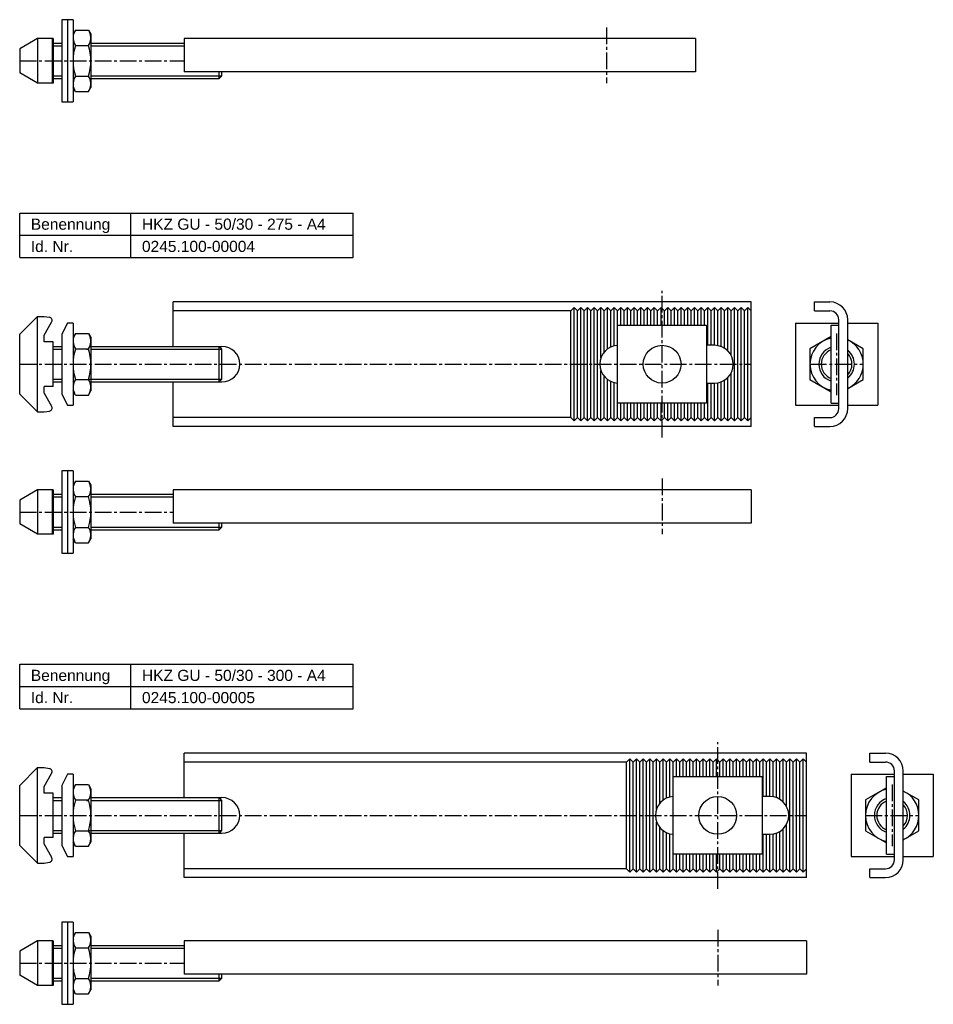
# Model space of a CAD drawing. Header units: millimetres. Extents: x 77 to 488, y 1971 to 2936.
# Tile 1 of 2: x 77 to 488, y 1971 to 2414. Entities that reach past the tile are written whole.
import ezdxf

# ---------------------------------------------------------------- set-up
doc = ezdxf.new("R2010")
doc.units = ezdxf.units.MM
doc.header["$LTSCALE"] = 10
doc.linetypes.add('MITTE2', pattern=[1.125, 0.75, -0.125, 0.125, -0.125])
doc.layers.add('HALFEN', color=2, linetype='CONTINUOUS')
doc.styles.add('ARIAL50', font='ARIAL.TTF', dxfattribs={"height": 5})

msp = doc.modelspace()

# ---------------------------------------------------------------- linework, layer by layer
at = {"layer": 'HALFEN'}
for p, q in [((101.25, 2414.25), (96.25, 2414.25)), ((96.25, 2414.25), (96.25, 2377.25)), ((98.75, 2414.25), (98.75, 2377.25)), ((101.25, 2414.25), (101.25, 2377.25)), ((85.25, 2405.75), (77.25, 2401.13)), ((92.25, 2405.75), (85.25, 2405.75)), ((85.25, 2405.75), (85.25, 2385.75)), ((91.83, 2405.75), (91.83, 2385.75)), ((92.25, 2405.75), (92.25, 2385.75)), ((102.32, 2409.61), (101.25, 2407.75)), ((102.32, 2409.61), (108.18, 2409.61)), ((108.18, 2409.61), (109.25, 2407.75)), ((109.25, 2407.75), (109.25, 2383.75)), ((381.25, 2405.75), (151.25, 2405.75)), ((151.25, 2405.75), (151.25, 2390.75)), ((381.25, 2405.75), (381.25, 2390.75)), ((77.25, 2401.13), (77.25, 2390.37)), ((92.25, 2403.75), (96.25, 2403.75)), ((102.32, 2402.68), (108.18, 2402.68)), ((109.25, 2403.75), (151.25, 2403.75)), ((85.25, 2385.75), (77.25, 2390.37)), ((102.32, 2388.82), (108.18, 2388.82)), ((381.25, 2390.75), (151.25, 2390.75)), ((167.02, 2387.75), (167.02, 2390.75)), ((168.25, 2388.98), (167.02, 2387.75)), ((168.25, 2388.98), (168.25, 2390.75)), ((92.25, 2385.75), (85.25, 2385.75)), ((92.25, 2387.75), (96.25, 2387.75)), ((102.32, 2381.89), (101.25, 2383.75)), ((108.18, 2381.89), (109.25, 2383.75)), ((109.25, 2387.75), (167.02, 2387.75)), ((102.32, 2381.89), (108.18, 2381.89)), ((96.25, 2377.25), (101.25, 2377.25)), ((77.25, 2327.25), (227.25, 2327.25)), ((77.25, 2307.25), (77.25, 2327.25)), ((127.25, 2307.25), (127.25, 2327.25)), ((227.25, 2307.25), (227.25, 2327.25)), ((77.25, 2317.25), (227.25, 2317.25)), ((77.25, 2307.25), (227.25, 2307.25)), ((406.25, 2287.25), (146.25, 2287.25)), ((146.25, 2267.25), (146.25, 2287.25)), ((406.25, 2231.25), (406.25, 2287.25)), ((434.75, 2287.25), (441.75, 2287.25)), ((434.75, 2283.25), (434.75, 2287.25)), ((434.75, 2283.25), (434.75, 2287.25)), ((325.25, 2283.25), (146.25, 2283.25)), ((325.25, 2283.25), (326.75, 2284.75)), ((325.25, 2235.25), (325.25, 2283.25)), ((326.75, 2233.75), (326.75, 2284.75)), ((328.25, 2283.25), (326.75, 2284.75)), ((328.25, 2283.25), (329.75, 2284.75)), ((328.25, 2235.25), (328.25, 2283.25)), ((329.75, 2233.75), (329.75, 2284.75)), ((331.25, 2283.25), (329.75, 2284.75)), ((331.25, 2283.25), (332.75, 2284.75)), ((331.25, 2235.25), (331.25, 2283.25)), ((332.75, 2233.75), (332.75, 2284.75)), ((334.25, 2283.25), (332.75, 2284.75)), ((334.25, 2283.25), (335.75, 2284.75)), ((334.25, 2235.25), (334.25, 2283.25)), ((335.75, 2233.75), (335.75, 2284.75)), ((337.25, 2283.25), (335.75, 2284.75)), ((337.25, 2283.25), (338.75, 2284.75)), ((337.25, 2235.25), (337.25, 2283.25)), ((340.25, 2283.25), (338.75, 2284.75)), ((338.75, 2262.12), (338.75, 2284.75)), ((340.25, 2283.25), (341.75, 2284.75)), ((340.25, 2264.73), (340.25, 2283.25)), ((343.25, 2283.25), (341.75, 2284.75)), ((341.75, 2266.12), (341.75, 2284.75)), ((343.25, 2283.25), (344.75, 2284.75)), ((343.25, 2267), (343.25, 2283.25)), ((346.25, 2283.25), (344.75, 2284.75)), ((344.75, 2267.51), (344.75, 2284.75)), ((346.25, 2283.25), (347.75, 2284.75)), ((346.25, 2276.75), (346.25, 2283.25)), ((347.75, 2276.75), (347.75, 2284.75)), ((349.25, 2283.25), (347.75, 2284.75)), ((349.25, 2283.25), (350.75, 2284.75)), ((349.25, 2276.75), (349.25, 2283.25)), ((350.75, 2276.75), (350.75, 2284.75)), ((352.25, 2283.25), (350.75, 2284.75)), ((352.25, 2283.25), (353.75, 2284.75)), ((352.25, 2276.75), (352.25, 2283.25)), ((355.25, 2283.25), (353.75, 2284.75)), ((353.75, 2276.75), (353.75, 2284.75)), ((355.25, 2283.25), (356.75, 2284.75)), ((355.25, 2276.75), (355.25, 2283.25)), ((356.75, 2276.75), (356.75, 2284.75)), ((358.25, 2283.25), (356.75, 2284.75)), ((358.25, 2283.25), (359.75, 2284.75)), ((358.25, 2276.75), (358.25, 2283.25)), ((359.75, 2276.75), (359.75, 2284.75)), ((361.25, 2283.25), (359.75, 2284.75)), ((361.25, 2283.25), (362.75, 2284.75)), ((361.25, 2276.75), (361.25, 2283.25)), ((364.25, 2283.25), (362.75, 2284.75)), ((362.75, 2276.75), (362.75, 2284.75)), ((364.25, 2283.25), (365.75, 2284.75)), ((364.25, 2276.75), (364.25, 2283.25)), ((367.25, 2283.25), (365.75, 2284.75)), ((365.75, 2276.75), (365.75, 2284.75)), ((367.25, 2283.25), (368.75, 2284.75)), ((367.25, 2276.75), (367.25, 2283.25)), ((368.75, 2276.75), (368.75, 2284.75)), ((370.25, 2283.25), (368.75, 2284.75)), ((370.25, 2283.25), (371.75, 2284.75)), ((370.25, 2276.75), (370.25, 2283.25)), ((373.25, 2283.25), (371.75, 2284.75)), ((371.75, 2276.75), (371.75, 2284.75)), ((373.25, 2283.25), (374.75, 2284.75)), ((373.25, 2276.75), (373.25, 2283.25)), ((376.25, 2283.25), (374.75, 2284.75)), ((374.75, 2276.75), (374.75, 2284.75)), ((376.25, 2283.25), (377.75, 2284.75)), ((376.25, 2276.75), (376.25, 2283.25)), ((377.75, 2276.75), (377.75, 2284.75)), ((379.25, 2283.25), (377.75, 2284.75)), ((379.25, 2283.25), (380.75, 2284.75)), ((379.25, 2276.75), (379.25, 2283.25)), ((380.75, 2276.75), (380.75, 2284.75)), ((382.25, 2283.25), (380.75, 2284.75)), ((382.25, 2283.25), (383.75, 2284.75)), ((382.25, 2276.75), (382.25, 2283.25)), ((383.75, 2276.75), (383.75, 2284.75)), ((385.25, 2283.25), (383.75, 2284.75)), ((385.25, 2283.25), (386.75, 2284.75)), ((385.25, 2276.75), (385.25, 2283.25)), ((388.25, 2283.25), (386.75, 2284.75)), ((386.75, 2267.75), (386.75, 2284.75)), ((388.25, 2283.25), (389.75, 2284.75)), ((388.25, 2267.75), (388.25, 2283.25)), ((391.25, 2283.25), (389.75, 2284.75)), ((389.75, 2267.75), (389.75, 2284.75)), ((391.25, 2283.25), (392.75, 2284.75)), ((391.25, 2267.62), (391.25, 2283.25)), ((392.75, 2267.2), (392.75, 2284.75)), ((394.25, 2283.25), (392.75, 2284.75)), ((394.25, 2283.25), (395.75, 2284.75)), ((394.25, 2266.46), (394.25, 2283.25)), ((397.25, 2283.25), (395.75, 2284.75)), ((395.75, 2265.27), (395.75, 2284.75)), ((397.25, 2283.25), (398.75, 2284.75)), ((397.25, 2263.25), (397.25, 2283.25)), ((398.75, 2233.75), (398.75, 2284.75)), ((400.25, 2283.25), (398.75, 2284.75)), ((400.25, 2283.25), (401.75, 2284.75)), ((400.25, 2235.25), (400.25, 2283.25)), ((401.75, 2233.75), (401.75, 2284.75)), ((403.25, 2283.25), (401.75, 2284.75)), ((403.25, 2283.25), (404.75, 2284.75)), ((403.25, 2235.25), (403.25, 2283.25)), ((404.75, 2233.75), (404.75, 2284.75)), ((406.25, 2283.25), (404.75, 2284.75)), ((434.75, 2283.25), (441.75, 2283.25)), ((85.25, 2280.75), (77.25, 2272.75)), ((85.25, 2237.75), (85.25, 2280.75)), ((85.25, 2280.75), (88.25, 2280.75)), ((88.25, 2280.75), (90.59, 2280.34)), ((88.25, 2272.25), (91.63, 2278.11)), ((98.75, 2277.75), (96.25, 2272.75)), ((101.25, 2277.75), (98.75, 2277.75)), ((101.25, 2277.75), (101.25, 2240.75)), ((426.25, 2277.75), (445.75, 2277.75)), ((426.25, 2277.75), (426.25, 2240.75)), ((445.75, 2239.25), (445.75, 2279.25)), ((449.75, 2239.25), (449.75, 2279.25)), ((449.75, 2277.75), (463.25, 2277.75)), ((463.25, 2277.75), (463.25, 2240.75)), ((77.25, 2245.75), (77.25, 2272.75)), ((96.25, 2272.75), (96.25, 2245.75)), ((102.32, 2273.11), (101.25, 2271.25)), ((102.32, 2273.11), (108.18, 2273.11)), ((108.18, 2273.11), (109.25, 2271.25)), ((346.25, 2241.75), (346.25, 2276.75)), ((346.25, 2276.75), (386.25, 2276.75)), ((386.25, 2276.75), (386.25, 2241.75)), ((442.25, 2276.75), (445.75, 2276.75)), ((442.25, 2241.75), (442.25, 2276.75)), ((88.25, 2269.25), (88.25, 2272.25)), ((92.25, 2269.25), (88.25, 2269.25)), ((92.25, 2249.25), (92.25, 2269.25)), ((109.25, 2271.25), (109.25, 2247.25)), ((92.25, 2267.25), (96.25, 2267.25)), ((102.32, 2266.18), (108.18, 2266.18)), ((108.76, 2267.25), (168.25, 2267.25)), ((167.02, 2251.25), (167.02, 2267.25)), ((167.02, 2267.25), (168.25, 2266.02)), ((168.25, 2252.48), (168.25, 2266.02)), ((389.75, 2267.75), (386.25, 2267.75)), ((338.75, 2233.75), (338.75, 2256.38)), ((397.25, 2235.25), (397.25, 2255.25)), ((92.25, 2251.25), (96.25, 2251.25)), ((102.32, 2252.32), (108.18, 2252.32)), ((108.76, 2251.25), (168.25, 2251.25)), ((146.25, 2231.25), (146.25, 2251.25)), ((168.25, 2252.48), (167.02, 2251.25)), ((340.25, 2235.25), (340.25, 2253.77)), ((341.75, 2233.75), (341.75, 2252.38)), ((343.25, 2235.25), (343.25, 2251.5)), ((344.75, 2233.75), (344.75, 2250.99)), ((386.25, 2250.75), (389.75, 2250.75)), ((386.75, 2233.75), (386.75, 2250.75)), ((388.25, 2235.25), (388.25, 2250.75)), ((389.75, 2233.75), (389.75, 2250.75)), ((391.25, 2235.25), (391.25, 2250.88)), ((392.75, 2233.75), (392.75, 2251.3)), ((394.25, 2235.25), (394.25, 2252.04)), ((395.75, 2233.75), (395.75, 2253.23)), ((92.25, 2249.25), (88.25, 2249.25)), ((88.25, 2246.25), (88.25, 2249.25)), ((88.25, 2246.25), (91.63, 2240.39)), ((102.32, 2245.39), (101.25, 2247.25)), ((108.18, 2245.39), (109.25, 2247.25)), ((85.25, 2237.75), (77.25, 2245.75)), ((96.25, 2245.75), (98.75, 2240.75)), ((102.32, 2245.39), (108.18, 2245.39)), ((386.25, 2241.75), (346.25, 2241.75)), ((346.25, 2235.25), (346.25, 2241.75)), ((347.75, 2233.75), (347.75, 2241.75)), ((349.25, 2235.25), (349.25, 2241.75)), ((350.75, 2233.75), (350.75, 2241.75)), ((352.25, 2235.25), (352.25, 2241.75)), ((353.75, 2233.75), (353.75, 2241.75)), ((355.25, 2235.25), (355.25, 2241.75)), ((356.75, 2233.75), (356.75, 2241.75)), ((358.25, 2235.25), (358.25, 2241.75)), ((359.75, 2233.75), (359.75, 2241.75)), ((361.25, 2235.25), (361.25, 2241.75)), ((362.75, 2233.75), (362.75, 2241.75)), ((364.25, 2235.25), (364.25, 2241.75)), ((365.75, 2233.75), (365.75, 2241.75)), ((367.25, 2235.25), (367.25, 2241.75)), ((368.75, 2233.75), (368.75, 2241.75)), ((370.25, 2235.25), (370.25, 2241.75)), ((371.75, 2233.75), (371.75, 2241.75)), ((373.25, 2235.25), (373.25, 2241.75)), ((374.75, 2233.75), (374.75, 2241.75)), ((376.25, 2235.25), (376.25, 2241.75)), ((377.75, 2233.75), (377.75, 2241.75)), ((379.25, 2235.25), (379.25, 2241.75)), ((380.75, 2233.75), (380.75, 2241.75)), ((382.25, 2235.25), (382.25, 2241.75)), ((383.75, 2233.75), (383.75, 2241.75)), ((385.25, 2235.25), (385.25, 2241.75)), ((442.25, 2241.75), (445.75, 2241.75)), ((85.25, 2237.75), (88.25, 2237.75)), ((88.25, 2237.75), (90.59, 2238.16)), ((98.75, 2240.75), (101.25, 2240.75)), ((426.25, 2240.75), (445.75, 2240.75)), ((449.75, 2240.75), (463.25, 2240.75)), ((325.25, 2235.25), (146.25, 2235.25)), ((325.25, 2235.25), (326.75, 2233.75)), ((328.25, 2235.25), (326.75, 2233.75)), ((328.25, 2235.25), (329.75, 2233.75)), ((331.25, 2235.25), (329.75, 2233.75)), ((331.25, 2235.25), (332.75, 2233.75)), ((334.25, 2235.25), (332.75, 2233.75)), ((334.25, 2235.25), (335.75, 2233.75)), ((337.25, 2235.25), (335.75, 2233.75)), ((337.25, 2235.25), (338.75, 2233.75)), ((340.25, 2235.25), (338.75, 2233.75)), ((340.25, 2235.25), (341.75, 2233.75)), ((343.25, 2235.25), (341.75, 2233.75)), ((343.25, 2235.25), (344.75, 2233.75)), ((346.25, 2235.25), (344.75, 2233.75)), ((346.25, 2235.25), (347.75, 2233.75)), ((349.25, 2235.25), (347.75, 2233.75)), ((349.25, 2235.25), (350.75, 2233.75)), ((352.25, 2235.25), (350.75, 2233.75)), ((352.25, 2235.25), (353.75, 2233.75)), ((355.25, 2235.25), (353.75, 2233.75)), ((355.25, 2235.25), (356.75, 2233.75)), ((358.25, 2235.25), (356.75, 2233.75)), ((358.25, 2235.25), (359.75, 2233.75)), ((361.25, 2235.25), (359.75, 2233.75)), ((361.25, 2235.25), (362.75, 2233.75)), ((364.25, 2235.25), (362.75, 2233.75)), ((364.25, 2235.25), (365.75, 2233.75)), ((367.25, 2235.25), (365.75, 2233.75)), ((367.25, 2235.25), (368.75, 2233.75)), ((370.25, 2235.25), (368.75, 2233.75)), ((370.25, 2235.25), (371.75, 2233.75)), ((373.25, 2235.25), (371.75, 2233.75)), ((373.25, 2235.25), (374.75, 2233.75)), ((376.25, 2235.25), (374.75, 2233.75)), ((376.25, 2235.25), (377.75, 2233.75)), ((379.25, 2235.25), (377.75, 2233.75)), ((379.25, 2235.25), (380.75, 2233.75)), ((382.25, 2235.25), (380.75, 2233.75)), ((382.25, 2235.25), (383.75, 2233.75)), ((385.25, 2235.25), (383.75, 2233.75)), ((385.25, 2235.25), (386.75, 2233.75)), ((388.25, 2235.25), (386.75, 2233.75)), ((388.25, 2235.25), (389.75, 2233.75)), ((391.25, 2235.25), (389.75, 2233.75)), ((391.25, 2235.25), (392.75, 2233.75)), ((394.25, 2235.25), (392.75, 2233.75)), ((394.25, 2235.25), (395.75, 2233.75)), ((397.25, 2235.25), (395.75, 2233.75)), ((397.25, 2235.25), (398.75, 2233.75)), ((400.25, 2235.25), (398.75, 2233.75)), ((400.25, 2235.25), (401.75, 2233.75)), ((403.25, 2235.25), (401.75, 2233.75)), ((403.25, 2235.25), (404.75, 2233.75)), ((406.25, 2235.25), (404.75, 2233.75)), ((434.75, 2235.25), (441.75, 2235.25)), ((434.75, 2231.25), (434.75, 2235.25)), ((434.75, 2231.25), (434.75, 2235.25)), ((406.25, 2231.25), (146.25, 2231.25)), ((434.75, 2231.25), (441.75, 2231.25)), ((96.25, 2211.25), (96.25, 2174.25)), ((101.25, 2211.25), (96.25, 2211.25)), ((98.75, 2211.25), (98.75, 2174.25)), ((101.25, 2211.25), (101.25, 2174.25)), ((102.32, 2206.61), (101.25, 2204.75)), ((102.32, 2206.61), (108.18, 2206.61)), ((108.18, 2206.61), (109.25, 2204.75)), ((85.25, 2202.75), (77.25, 2198.13)), ((92.25, 2202.75), (85.25, 2202.75)), ((85.25, 2202.75), (85.25, 2182.75)), ((91.83, 2202.75), (91.83, 2182.75)), ((92.25, 2202.75), (92.25, 2182.75)), ((109.25, 2204.75), (109.25, 2180.75)), ((406.25, 2202.75), (146.25, 2202.75)), ((146.25, 2202.75), (146.25, 2187.75)), ((406.25, 2202.75), (406.25, 2187.75)), ((77.25, 2198.13), (77.25, 2187.37)), ((92.25, 2200.75), (96.25, 2200.75)), ((102.32, 2199.68), (108.18, 2199.68)), ((109.25, 2200.75), (146.25, 2200.75)), ((85.25, 2182.75), (77.25, 2187.37)), ((92.25, 2184.75), (96.25, 2184.75)), ((102.32, 2185.82), (108.18, 2185.82)), ((109.25, 2184.75), (167.02, 2184.75)), ((406.25, 2187.75), (146.25, 2187.75)), ((167.02, 2184.75), (167.02, 2187.75)), ((168.25, 2185.98), (167.02, 2184.75)), ((168.25, 2185.98), (168.25, 2187.75)), ((92.25, 2182.75), (85.25, 2182.75)), ((102.32, 2178.89), (101.25, 2180.75)), ((108.18, 2178.89), (109.25, 2180.75)), ((102.32, 2178.89), (108.18, 2178.89)), ((96.25, 2174.25), (101.25, 2174.25)), ((77.25, 2124.25), (227.25, 2124.25)), ((77.25, 2104.25), (77.25, 2124.25)), ((127.25, 2104.25), (127.25, 2124.25)), ((227.25, 2104.25), (227.25, 2124.25)), ((77.25, 2114.25), (227.25, 2114.25)), ((77.25, 2104.25), (227.25, 2104.25)), ((431.25, 2084.25), (151.25, 2084.25)), ((151.25, 2064.25), (151.25, 2084.25)), ((431.25, 2028.25), (431.25, 2084.25)), ((459.75, 2084.25), (466.75, 2084.25)), ((459.75, 2080.25), (459.75, 2084.25)), ((459.75, 2080.25), (459.75, 2084.25)), ((85.25, 2077.75), (77.25, 2069.75)), ((85.25, 2034.75), (85.25, 2077.75)), ((85.25, 2077.75), (88.25, 2077.75)), ((88.25, 2077.75), (90.59, 2077.34)), ((350.25, 2080.25), (151.25, 2080.25)), ((350.25, 2080.25), (351.75, 2081.75)), ((350.25, 2032.25), (350.25, 2080.25)), ((351.75, 2030.75), (351.75, 2081.75)), ((353.25, 2080.25), (351.75, 2081.75)), ((353.25, 2080.25), (354.75, 2081.75)), ((353.25, 2032.25), (353.25, 2080.25)), ((354.75, 2030.75), (354.75, 2081.75)), ((356.25, 2080.25), (354.75, 2081.75)), ((356.25, 2080.25), (357.75, 2081.75)), ((356.25, 2032.25), (356.25, 2080.25)), ((357.75, 2030.75), (357.75, 2081.75)), ((359.25, 2080.25), (357.75, 2081.75)), ((359.25, 2080.25), (360.75, 2081.75)), ((359.25, 2032.25), (359.25, 2080.25)), ((360.75, 2030.75), (360.75, 2081.75)), ((362.25, 2080.25), (360.75, 2081.75)), ((362.25, 2080.25), (363.75, 2081.75)), ((362.25, 2032.25), (362.25, 2080.25)), ((363.75, 2059.12), (363.75, 2081.75)), ((365.25, 2080.25), (363.75, 2081.75)), ((365.25, 2080.25), (366.75, 2081.75)), ((365.25, 2061.73), (365.25, 2080.25)), ((366.75, 2063.12), (366.75, 2081.75)), ((368.25, 2080.25), (366.75, 2081.75)), ((368.25, 2080.25), (369.75, 2081.75)), ((368.25, 2064), (368.25, 2080.25)), ((369.75, 2064.51), (369.75, 2081.75)), ((371.25, 2080.25), (369.75, 2081.75)), ((371.25, 2080.25), (372.75, 2081.75)), ((371.25, 2073.75), (371.25, 2080.25)), ((374.25, 2080.25), (372.75, 2081.75)), ((372.75, 2073.75), (372.75, 2081.75)), ((374.25, 2080.25), (375.75, 2081.75)), ((374.25, 2073.75), (374.25, 2080.25)), ((377.25, 2080.25), (375.75, 2081.75)), ((375.75, 2073.75), (375.75, 2081.75)), ((377.25, 2080.25), (378.75, 2081.75)), ((377.25, 2073.75), (377.25, 2080.25)), ((380.25, 2080.25), (378.75, 2081.75)), ((378.75, 2073.75), (378.75, 2081.75)), ((380.25, 2080.25), (381.75, 2081.75)), ((380.25, 2073.75), (380.25, 2080.25)), ((381.75, 2073.75), (381.75, 2081.75)), ((383.25, 2080.25), (381.75, 2081.75)), ((383.25, 2080.25), (384.75, 2081.75)), ((383.25, 2073.75), (383.25, 2080.25)), ((386.25, 2080.25), (384.75, 2081.75)), ((384.75, 2073.75), (384.75, 2081.75)), ((386.25, 2080.25), (387.75, 2081.75)), ((386.25, 2073.75), (386.25, 2080.25)), ((389.25, 2080.25), (387.75, 2081.75)), ((387.75, 2073.75), (387.75, 2081.75)), ((389.25, 2080.25), (390.75, 2081.75)), ((389.25, 2073.75), (389.25, 2080.25)), ((390.75, 2073.75), (390.75, 2081.75)), ((392.25, 2080.25), (390.75, 2081.75)), ((392.25, 2080.25), (393.75, 2081.75)), ((392.25, 2073.75), (392.25, 2080.25)), ((395.25, 2080.25), (393.75, 2081.75)), ((393.75, 2073.75), (393.75, 2081.75)), ((395.25, 2080.25), (396.75, 2081.75)), ((395.25, 2073.75), (395.25, 2080.25)), ((398.25, 2080.25), (396.75, 2081.75)), ((396.75, 2073.75), (396.75, 2081.75)), ((398.25, 2080.25), (399.75, 2081.75)), ((398.25, 2073.75), (398.25, 2080.25)), ((401.25, 2080.25), (399.75, 2081.75)), ((399.75, 2073.75), (399.75, 2081.75)), ((401.25, 2080.25), (402.75, 2081.75)), ((401.25, 2073.75), (401.25, 2080.25)), ((404.25, 2080.25), (402.75, 2081.75)), ((402.75, 2073.75), (402.75, 2081.75)), ((404.25, 2080.25), (405.75, 2081.75)), ((404.25, 2073.75), (404.25, 2080.25)), ((407.25, 2080.25), (405.75, 2081.75)), ((405.75, 2073.75), (405.75, 2081.75)), ((407.25, 2080.25), (408.75, 2081.75)), ((407.25, 2073.75), (407.25, 2080.25)), ((410.25, 2080.25), (408.75, 2081.75)), ((408.75, 2073.75), (408.75, 2081.75)), ((410.25, 2080.25), (411.75, 2081.75)), ((410.25, 2073.75), (410.25, 2080.25)), ((413.25, 2080.25), (411.75, 2081.75)), ((411.75, 2064.75), (411.75, 2081.75)), ((413.25, 2080.25), (414.75, 2081.75)), ((413.25, 2064.75), (413.25, 2080.25)), ((414.75, 2064.75), (414.75, 2081.75)), ((416.25, 2080.25), (414.75, 2081.75)), ((416.25, 2080.25), (417.75, 2081.75)), ((416.25, 2064.62), (416.25, 2080.25)), ((417.75, 2064.2), (417.75, 2081.75)), ((419.25, 2080.25), (417.75, 2081.75)), ((419.25, 2080.25), (420.75, 2081.75)), ((419.25, 2063.46), (419.25, 2080.25)), ((420.75, 2062.27), (420.75, 2081.75)), ((422.25, 2080.25), (420.75, 2081.75)), ((422.25, 2080.25), (423.75, 2081.75)), ((422.25, 2060.25), (422.25, 2080.25)), ((423.75, 2030.75), (423.75, 2081.75)), ((425.25, 2080.25), (423.75, 2081.75)), ((425.25, 2080.25), (426.75, 2081.75)), ((425.25, 2032.25), (425.25, 2080.25)), ((426.75, 2030.75), (426.75, 2081.75)), ((428.25, 2080.25), (426.75, 2081.75)), ((428.25, 2080.25), (429.75, 2081.75)), ((428.25, 2032.25), (428.25, 2080.25)), ((429.75, 2030.75), (429.75, 2081.75)), ((431.25, 2080.25), (429.75, 2081.75)), ((459.75, 2080.25), (466.75, 2080.25)), ((88.25, 2069.25), (91.63, 2075.11)), ((98.75, 2074.75), (96.25, 2069.75)), ((101.25, 2074.75), (98.75, 2074.75)), ((101.25, 2074.75), (101.25, 2037.75)), ((371.25, 2073.75), (411.25, 2073.75)), ((371.25, 2038.75), (371.25, 2073.75)), ((411.25, 2073.75), (411.25, 2038.75)), ((451.25, 2074.75), (451.25, 2037.75)), ((451.25, 2074.75), (470.75, 2074.75)), ((467.25, 2038.75), (467.25, 2073.75)), ((467.25, 2073.75), (470.75, 2073.75)), ((470.75, 2036.25), (470.75, 2076.25)), ((474.75, 2036.25), (474.75, 2076.25)), ((474.75, 2074.75), (488.25, 2074.75)), ((488.25, 2074.75), (488.25, 2037.75)), ((77.25, 2042.75), (77.25, 2069.75)), ((88.25, 2066.25), (88.25, 2069.25)), ((96.25, 2069.75), (96.25, 2042.75)), ((102.32, 2070.11), (101.25, 2068.25)), ((102.32, 2070.11), (108.18, 2070.11)), ((108.18, 2070.11), (109.25, 2068.25)), ((92.25, 2066.25), (88.25, 2066.25)), ((92.25, 2046.25), (92.25, 2066.25)), ((109.25, 2068.25), (109.25, 2044.25)), ((414.75, 2064.75), (411.25, 2064.75)), ((92.25, 2064.25), (96.25, 2064.25)), ((102.32, 2063.18), (108.18, 2063.18)), ((108.76, 2064.25), (168.25, 2064.25)), ((167.02, 2064.25), (168.25, 2063.02)), ((167.02, 2048.25), (167.02, 2064.25)), ((168.25, 2049.48), (168.25, 2063.02)), ((363.75, 2030.75), (363.75, 2053.38)), ((422.25, 2032.25), (422.25, 2052.25)), ((92.25, 2048.25), (96.25, 2048.25)), ((102.32, 2049.32), (108.18, 2049.32)), ((108.76, 2048.25), (168.25, 2048.25)), ((151.25, 2028.25), (151.25, 2048.25)), ((168.25, 2049.48), (167.02, 2048.25)), ((365.25, 2032.25), (365.25, 2050.77)), ((366.75, 2030.75), (366.75, 2049.38)), ((368.25, 2032.25), (368.25, 2048.5)), ((369.75, 2030.75), (369.75, 2047.99)), ((411.25, 2047.75), (414.75, 2047.75)), ((411.75, 2030.75), (411.75, 2047.75)), ((413.25, 2032.25), (413.25, 2047.75)), ((414.75, 2030.75), (414.75, 2047.75)), ((416.25, 2032.25), (416.25, 2047.88)), ((417.75, 2030.75), (417.75, 2048.3)), ((419.25, 2032.25), (419.25, 2049.04)), ((420.75, 2030.75), (420.75, 2050.23)), ((85.25, 2034.75), (77.25, 2042.75)), ((92.25, 2046.25), (88.25, 2046.25)), ((88.25, 2043.25), (88.25, 2046.25)), ((88.25, 2043.25), (91.63, 2037.39)), ((96.25, 2042.75), (98.75, 2037.75)), ((102.32, 2042.39), (101.25, 2044.25)), ((102.32, 2042.39), (108.18, 2042.39)), ((108.18, 2042.39), (109.25, 2044.25)), ((411.25, 2038.75), (371.25, 2038.75)), ((371.25, 2032.25), (371.25, 2038.75)), ((372.75, 2030.75), (372.75, 2038.75)), ((374.25, 2032.25), (374.25, 2038.75)), ((375.75, 2030.75), (375.75, 2038.75)), ((377.25, 2032.25), (377.25, 2038.75)), ((378.75, 2030.75), (378.75, 2038.75)), ((380.25, 2032.25), (380.25, 2038.75)), ((381.75, 2030.75), (381.75, 2038.75)), ((383.25, 2032.25), (383.25, 2038.75)), ((384.75, 2030.75), (384.75, 2038.75)), ((386.25, 2032.25), (386.25, 2038.75)), ((387.75, 2030.75), (387.75, 2038.75)), ((389.25, 2032.25), (389.25, 2038.75)), ((390.75, 2030.75), (390.75, 2038.75)), ((392.25, 2032.25), (392.25, 2038.75)), ((393.75, 2030.75), (393.75, 2038.75)), ((395.25, 2032.25), (395.25, 2038.75)), ((396.75, 2030.75), (396.75, 2038.75)), ((398.25, 2032.25), (398.25, 2038.75)), ((399.75, 2030.75), (399.75, 2038.75)), ((401.25, 2032.25), (401.25, 2038.75)), ((402.75, 2030.75), (402.75, 2038.75)), ((404.25, 2032.25), (404.25, 2038.75)), ((405.75, 2030.75), (405.75, 2038.75)), ((407.25, 2032.25), (407.25, 2038.75)), ((408.75, 2030.75), (408.75, 2038.75)), ((410.25, 2032.25), (410.25, 2038.75)), ((467.25, 2038.75), (470.75, 2038.75)), ((85.25, 2034.75), (88.25, 2034.75)), ((88.25, 2034.75), (90.59, 2035.16)), ((98.75, 2037.75), (101.25, 2037.75)), ((451.25, 2037.75), (470.75, 2037.75)), ((474.75, 2037.75), (488.25, 2037.75)), ((350.25, 2032.25), (151.25, 2032.25)), ((350.25, 2032.25), (351.75, 2030.75)), ((353.25, 2032.25), (351.75, 2030.75)), ((353.25, 2032.25), (354.75, 2030.75)), ((356.25, 2032.25), (354.75, 2030.75)), ((356.25, 2032.25), (357.75, 2030.75)), ((359.25, 2032.25), (357.75, 2030.75)), ((359.25, 2032.25), (360.75, 2030.75)), ((362.25, 2032.25), (360.75, 2030.75)), ((362.25, 2032.25), (363.75, 2030.75)), ((365.25, 2032.25), (363.75, 2030.75)), ((365.25, 2032.25), (366.75, 2030.75)), ((368.25, 2032.25), (366.75, 2030.75)), ((368.25, 2032.25), (369.75, 2030.75)), ((371.25, 2032.25), (369.75, 2030.75)), ((371.25, 2032.25), (372.75, 2030.75)), ((374.25, 2032.25), (372.75, 2030.75)), ((374.25, 2032.25), (375.75, 2030.75)), ((377.25, 2032.25), (375.75, 2030.75)), ((377.25, 2032.25), (378.75, 2030.75)), ((380.25, 2032.25), (378.75, 2030.75)), ((380.25, 2032.25), (381.75, 2030.75)), ((383.25, 2032.25), (381.75, 2030.75)), ((383.25, 2032.25), (384.75, 2030.75)), ((386.25, 2032.25), (384.75, 2030.75)), ((386.25, 2032.25), (387.75, 2030.75)), ((389.25, 2032.25), (387.75, 2030.75)), ((389.25, 2032.25), (390.75, 2030.75)), ((392.25, 2032.25), (390.75, 2030.75)), ((392.25, 2032.25), (393.75, 2030.75)), ((395.25, 2032.25), (393.75, 2030.75)), ((395.25, 2032.25), (396.75, 2030.75)), ((398.25, 2032.25), (396.75, 2030.75)), ((398.25, 2032.25), (399.75, 2030.75)), ((401.25, 2032.25), (399.75, 2030.75)), ((401.25, 2032.25), (402.75, 2030.75)), ((404.25, 2032.25), (402.75, 2030.75)), ((404.25, 2032.25), (405.75, 2030.75)), ((407.25, 2032.25), (405.75, 2030.75)), ((407.25, 2032.25), (408.75, 2030.75)), ((410.25, 2032.25), (408.75, 2030.75)), ((410.25, 2032.25), (411.75, 2030.75)), ((413.25, 2032.25), (411.75, 2030.75)), ((413.25, 2032.25), (414.75, 2030.75)), ((416.25, 2032.25), (414.75, 2030.75)), ((416.25, 2032.25), (417.75, 2030.75)), ((419.25, 2032.25), (417.75, 2030.75)), ((419.25, 2032.25), (420.75, 2030.75)), ((422.25, 2032.25), (420.75, 2030.75)), ((422.25, 2032.25), (423.75, 2030.75)), ((425.25, 2032.25), (423.75, 2030.75)), ((425.25, 2032.25), (426.75, 2030.75)), ((428.25, 2032.25), (426.75, 2030.75)), ((428.25, 2032.25), (429.75, 2030.75)), ((431.25, 2032.25), (429.75, 2030.75)), ((459.75, 2032.25), (466.75, 2032.25)), ((459.75, 2028.25), (459.75, 2032.25)), ((459.75, 2028.25), (459.75, 2032.25)), ((431.25, 2028.25), (151.25, 2028.25)), ((459.75, 2028.25), (466.75, 2028.25)), ((101.25, 2008.25), (96.25, 2008.25)), ((96.25, 2008.25), (96.25, 1971.25)), ((98.75, 2008.25), (98.75, 1971.25)), ((101.25, 2008.25), (101.25, 1971.25)), ((102.32, 2003.61), (101.25, 2001.75)), ((102.32, 2003.61), (108.18, 2003.61)), ((108.18, 2003.61), (109.25, 2001.75)), ((85.25, 1999.75), (77.25, 1995.13)), ((92.25, 1999.75), (85.25, 1999.75)), ((85.25, 1999.75), (85.25, 1979.75)), ((91.83, 1999.75), (91.83, 1979.75)), ((92.25, 1999.75), (92.25, 1979.75)), ((109.25, 2001.75), (109.25, 1977.75)), ((431.25, 1999.75), (151.25, 1999.75)), ((151.25, 1999.75), (151.25, 1984.75)), ((431.25, 1999.75), (431.25, 1984.75)), ((77.25, 1995.13), (77.25, 1984.37)), ((92.25, 1997.75), (96.25, 1997.75)), ((102.32, 1996.68), (108.18, 1996.68)), ((109.25, 1997.75), (151.25, 1997.75)), ((431.25, 1984.75), (151.25, 1984.75)), ((167.02, 1981.75), (167.02, 1984.75)), ((168.25, 1982.98), (168.25, 1984.75)), ((85.25, 1979.75), (77.25, 1984.37)), ((92.25, 1981.75), (96.25, 1981.75)), ((102.32, 1982.82), (108.18, 1982.82)), ((109.25, 1981.75), (167.02, 1981.75)), ((168.25, 1982.98), (167.02, 1981.75)), ((92.25, 1979.75), (85.25, 1979.75)), ((102.32, 1975.89), (101.25, 1977.75)), ((102.32, 1975.89), (108.18, 1975.89)), ((108.18, 1975.89), (109.25, 1977.75)), ((96.25, 1971.25), (101.25, 1971.25))]:
    msp.add_line(p, q, dxfattribs=at)
at = {"layer": 'HALFEN', "color": 1, "linetype": 'MITTE2'}
for p, q in [((341.25, 2410.75), (341.25, 2385.75)), ((77.25, 2395.75), (151.25, 2395.75)), ((366.25, 2226.25), (366.25, 2292.25)), ((444.75, 2273.11), (444.75, 2245.39)), ((77.25, 2259.25), (406.25, 2259.25)), ((432.75, 2259.25), (456.75, 2259.25)), ((366.25, 2207.75), (366.25, 2182.75)), ((77.25, 2192.75), (146.25, 2192.75)), ((391.25, 2023.25), (391.25, 2089.25)), ((469.75, 2070.11), (469.75, 2042.39)), ((77.25, 2056.25), (431.25, 2056.25)), ((457.75, 2056.25), (481.75, 2056.25)), ((391.25, 2004.75), (391.25, 1979.75)), ((77.25, 1989.75), (151.25, 1989.75))]:
    msp.add_line(p, q, dxfattribs=at)
at = {"layer": 'HALFEN', "color": 1}
for p, q in [((92.25, 2402.52), (96.25, 2402.52)), ((109.25, 2402.52), (151.25, 2402.52)), ((92.25, 2388.98), (96.25, 2388.98)), ((109.25, 2388.98), (168.25, 2388.98)), ((92.25, 2266.02), (96.25, 2266.02)), ((107.25, 2266.02), (108.23, 2266.02)), ((109.25, 2266.02), (168.25, 2266.02)), ((92.25, 2252.48), (96.25, 2252.48)), ((108.23, 2252.48), (168.25, 2252.48)), ((92.25, 2199.52), (96.25, 2199.52)), ((109.25, 2199.52), (146.25, 2199.52)), ((92.25, 2185.98), (96.25, 2185.98)), ((109.25, 2185.98), (168.25, 2185.98)), ((92.25, 2063.02), (96.25, 2063.02)), ((107.25, 2063.02), (108.23, 2063.02)), ((109.25, 2063.02), (168.25, 2063.02)), ((92.25, 2049.48), (96.25, 2049.48)), ((108.23, 2049.48), (168.25, 2049.48)), ((92.25, 1996.52), (96.25, 1996.52)), ((109.25, 1996.52), (151.25, 1996.52)), ((92.25, 1982.98), (96.25, 1982.98)), ((109.25, 1982.98), (168.25, 1982.98))]:
    msp.add_line(p, q, dxfattribs=at)
at = {"layer": 'HALFEN'}
for points in [[(442.25, 2271.66), (432.75, 2266.18), (432.75, 2252.32)], [(449.75, 2248.28), (456.75, 2252.32), (456.75, 2266.18), (449.75, 2270.22)], [(432.75, 2252.32), (442.25, 2246.84)], [(467.25, 2068.66), (457.75, 2063.18), (457.75, 2049.32)], [(474.75, 2045.28), (481.75, 2049.32), (481.75, 2063.18), (474.75, 2067.22)], [(457.75, 2049.32), (467.25, 2043.84)]]:
    msp.add_lwpolyline(points, dxfattribs=at)
for centre in [(366.25, 2259.25), (391.25, 2056.25)]:
    msp.add_circle(centre, 8.5, dxfattribs=at)
for centre, radius, start, end in [((107.38, 2406.14), 6.13, 154.4385, 214.4385), ((103.12, 2406.14), 6.13, 325.5615, 25.5615), ((124.15, 2395.75), 22.9, 162.383, 197.617), ((86.35, 2395.75), 22.9, 342.383, 17.617), ((107.38, 2385.35), 6.13, 145.5615, 205.5615), ((103.12, 2385.35), 6.13, 334.4385, 34.4385), ((441.75, 2279.25), 8, 0, 90), ((441.75, 2279.25), 4, 360, 90), ((90.33, 2278.86), 1.5, 330, 80), ((107.38, 2269.64), 6.13, 154.4385, 214.4385), ((103.12, 2269.64), 6.13, 325.5615, 25.5615), ((444.75, 2259.25), 12, 102.0247, 257.9753), ((444.75, 2259.25), 12, 294.6243, 65.3757), ((124.15, 2259.25), 22.9, 162.383, 197.617), ((86.35, 2259.25), 22.9, 342.383, 17.617), ((168.25, 2259.25), 8, 270, 90), ((346.75, 2259.25), 8.5, 93.3723, 266.6277), ((389.75, 2259.25), 8.5, 270, 90), ((444.75, 2259.25), 8, 108.21, 251.79), ((444.75, 2259.25), 6.92, 111.1863, 248.8137), ((444.75, 2259.25), 8, 308.6822, 51.3178), ((444.75, 2259.25), 6.92, 316.2865, 43.7135), ((107.38, 2248.86), 6.13, 145.5615, 205.5615), ((103.12, 2248.86), 6.13, 334.4385, 34.4385), ((90.33, 2239.64), 1.5, 280, 30), ((441.75, 2239.25), 4, 270, 360), ((441.75, 2239.25), 8, 270, 0), ((107.38, 2203.14), 6.13, 154.4385, 214.4385), ((103.12, 2203.14), 6.13, 325.5615, 25.5615), ((124.15, 2192.75), 22.9, 162.383, 197.617), ((86.35, 2192.75), 22.9, 342.383, 17.617), ((107.38, 2182.35), 6.13, 145.5615, 205.5615), ((103.12, 2182.35), 6.13, 334.4385, 34.4385), ((466.75, 2076.25), 8, 0, 90), ((466.75, 2076.25), 4, 360, 90), ((90.33, 2075.86), 1.5, 330, 80), ((107.38, 2066.64), 6.13, 154.4385, 214.4385), ((103.12, 2066.64), 6.13, 325.5615, 25.5615), ((371.75, 2056.25), 8.5, 93.3723, 266.6277), ((414.75, 2056.25), 8.5, 270, 90), ((469.75, 2056.25), 12, 102.0247, 257.9753), ((469.75, 2056.25), 12, 294.6243, 65.3757), ((124.15, 2056.25), 22.9, 162.383, 197.617), ((86.35, 2056.25), 22.9, 342.383, 17.617), ((168.25, 2056.25), 8, 270, 90), ((469.75, 2056.25), 8, 108.21, 251.79), ((469.75, 2056.25), 6.92, 111.1863, 248.8137), ((469.75, 2056.25), 8, 308.6822, 51.3178), ((469.75, 2056.25), 6.92, 316.2865, 43.7135), ((107.38, 2045.85), 6.13, 145.5615, 205.5615), ((103.12, 2045.85), 6.13, 334.4385, 34.4385), ((90.33, 2036.64), 1.5, 280, 30), ((466.75, 2036.25), 4, 270, 360), ((466.75, 2036.25), 8, 270, 0), ((107.38, 2000.14), 6.13, 154.4385, 214.4385), ((103.12, 2000.14), 6.13, 325.5615, 25.5615), ((124.15, 1989.75), 22.9, 162.383, 197.617), ((86.35, 1989.75), 22.9, 342.383, 17.617), ((107.38, 1979.35), 6.13, 145.5615, 205.5615), ((103.12, 1979.35), 6.13, 334.4385, 34.4385)]:
    msp.add_arc(centre, radius, start, end, dxfattribs=at)

# ---------------------------------------------------------------- texts
at = {"layer": 'HALFEN', "style": 'ARIAL50'}
for s, p in [('Benennung', (82.25, 2319.75)), ('HKZ GU - 50/30 - 275 - A4', (132.25, 2319.75)), ('Id. Nr.', (82.25, 2309.75)), ('0245.100-00004', (132.25, 2309.75)), ('HKZ GU - 50/30 - 300 - A4', (132.25, 2116.75)), ('Benennung', (82.25, 2116.75)), ('Id. Nr.', (82.25, 2106.75)), ('0245.100-00005', (132.25, 2106.75))]:
    msp.add_text(s, height=5, dxfattribs=at).set_placement(p)

doc.saveas('drawing.dxf')
